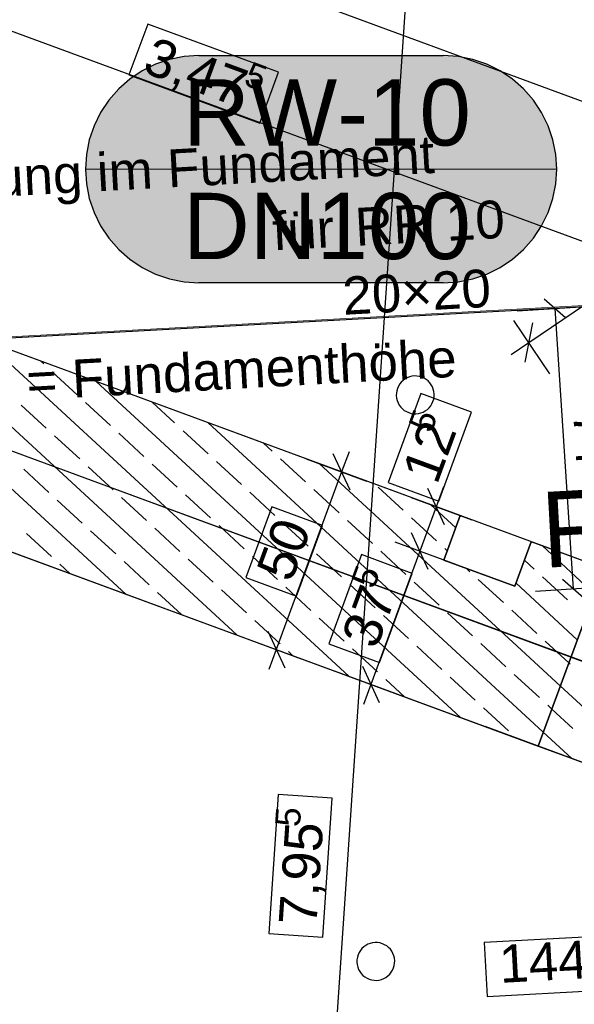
# Model space of a CAD drawing. Extents: x -779 to 790, y -208 to 633.
# Tile 198 of 232: x 365 to 395, y 107 to 159. Entities that reach past the tile are written whole.
import ezdxf
from ezdxf.lldxf.tags import DXFTag

# ---------------------------------------------------------------- set-up
doc = ezdxf.new("R2010")
doc.units = 0
doc.layers.get('0').update_dxf_attribs({"lineweight": 25})
for name, color, linetype, lineweight, true_color in [('01 Allgemein Bemaßung', 7, 'Continuous', 25, 0x848484), ('01AFU Allgemein Bemaßung-A07F5V4RWF', 7, 'Continuous', 25, 0x848484), ('02 Raster Bemaßung', 7, 'Continuous', 25, 0x848484), ('02 Raster Gebäude-A07F5V4QWF', 7, 'Continuous', 25, 0x848484), ('20 Fallrohre - Beschriftung', 9, 'Continuous', 25, 0x808080), ('20 Fundament-A07F5V4OWF', 7, 'Continuous', 25, 0x848484), ('20 Magerbeton Bohrungen', 7, 'Continuous', 25, 0x848484), ('S_Mass', 150, 'Continuous', 25, 0x007fff)]:
    doc.layers.add(name, color=color, linetype=linetype, lineweight=lineweight, true_color=true_color)
doc.layers.add('02 Raster Gebäude-A07F5V53WF', color=7, linetype='Continuous', lineweight=13)
doc.styles.get("Standard").update_dxf_attribs({"font": 'arial.ttf'})
tags = doc.linetypes.add('Raster-A07F5V4TWF', pattern=[0.2, 0.1, -0.05, 0, -0.05]).pattern_tags.tags
tags[10:11] = [DXFTag(74, 4), DXFTag(75, 0), DXFTag(340, '0'), DXFTag(46, 1.0), DXFTag(50, 0.0), DXFTag(44, 0.0), DXFTag(45, 0.0)]
tags[8:9] = [DXFTag(74, 4), DXFTag(75, 0), DXFTag(340, '0'), DXFTag(46, 1.0), DXFTag(50, 0.0), DXFTag(44, 0.0), DXFTag(45, 0.0)]
tags[6:7] = [DXFTag(74, 4), DXFTag(75, 0), DXFTag(340, '0'), DXFTag(46, 1.0), DXFTag(50, 0.0), DXFTag(44, 0.0), DXFTag(45, 0.0)]
tags[4:5] = [DXFTag(74, 4), DXFTag(75, 0), DXFTag(340, '0'), DXFTag(46, 1.0), DXFTag(50, 0.0), DXFTag(44, 0.0), DXFTag(45, 0.0)]
tags = doc.linetypes.add('Raster-A07F5V57WF', pattern=[0.2, 0.1, -0.05, 0, -0.05]).pattern_tags.tags
tags[10:11] = [DXFTag(74, 4), DXFTag(75, 0), DXFTag(340, '0'), DXFTag(46, 1.0), DXFTag(50, 0.0), DXFTag(44, 0.0), DXFTag(45, 0.0)]
tags[8:9] = [DXFTag(74, 4), DXFTag(75, 0), DXFTag(340, '0'), DXFTag(46, 1.0), DXFTag(50, 0.0), DXFTag(44, 0.0), DXFTag(45, 0.0)]
tags[6:7] = [DXFTag(74, 4), DXFTag(75, 0), DXFTag(340, '0'), DXFTag(46, 1.0), DXFTag(50, 0.0), DXFTag(44, 0.0), DXFTag(45, 0.0)]
tags[4:5] = [DXFTag(74, 4), DXFTag(75, 0), DXFTag(340, '0'), DXFTag(46, 1.0), DXFTag(50, 0.0), DXFTag(44, 0.0), DXFTag(45, 0.0)]
tags = doc.linetypes.add('Strichpunkt', pattern=[1, 0.5, -0.25, 0, -0.25]).pattern_tags.tags
tags[10:11] = [DXFTag(74, 4), DXFTag(75, 0), DXFTag(340, '0'), DXFTag(46, 1.0), DXFTag(50, 0.0), DXFTag(44, 0.0), DXFTag(45, 0.0)]
tags[8:9] = [DXFTag(74, 4), DXFTag(75, 0), DXFTag(340, '0'), DXFTag(46, 1.0), DXFTag(50, 0.0), DXFTag(44, 0.0), DXFTag(45, 0.0)]
tags[6:7] = [DXFTag(74, 4), DXFTag(75, 0), DXFTag(340, '0'), DXFTag(46, 1.0), DXFTag(50, 0.0), DXFTag(44, 0.0), DXFTag(45, 0.0)]
tags[4:5] = [DXFTag(74, 4), DXFTag(75, 0), DXFTag(340, '0'), DXFTag(46, 1.0), DXFTag(50, 0.0), DXFTag(44, 0.0), DXFTag(45, 0.0)]
tags = doc.linetypes.add('Wipeout_Contour-A07F5V4SWF', pattern=[1, 0, -1]).pattern_tags.tags
tags[6:7] = [DXFTag(74, 4), DXFTag(75, 0), DXFTag(340, '0'), DXFTag(46, 1.0), DXFTag(50, 0.0), DXFTag(44, 0.0), DXFTag(45, 0.0)]
tags[4:5] = [DXFTag(74, 4), DXFTag(75, 0), DXFTag(340, '0'), DXFTag(46, 1.0), DXFTag(50, 0.0), DXFTag(44, 0.0), DXFTag(45, 0.0)]

# ---------------------------------------------------------------- blocks, each defined once
blk = doc.blocks.new('Referenz-A07F5V4VWF', base_point=(-401.415, -176.34))
at = {"color": 0, "linetype": 'ByBlock', "lineweight": -2, "ltscale": 12.5}
for p, q in [((401.655, 127.689), (336.442, 151.699)), ((388.559, 132.51), (359.304, 143.281)), ((335.001, 141.571), (405.203, 115.725)), ((335.001, 141.571), (392.676, 120.337)), ((387.695, 130.164), (388.559, 132.51)), ((392.313, 131.128), (391.449, 128.782)), ((396.132, 129.722), (392.313, 131.128)), ((391.449, 128.782), (387.695, 130.164)), ((392.676, 120.337), (396.132, 129.722)), ((396.132, 129.722), (392.676, 120.337)), ((392.676, 120.337), (405.203, 115.725))]:
    blk.add_line(p, q, dxfattribs=at)
at = {"layer": '01AFU Allgemein Bemaßung-A07F5V4RWF', "color": 0, "lineweight": -2}
for p, q in [((392.175, 141.651), (448.424, 179.841)), ((396.424, 153.872), (344.306, 173.06)), ((341.911, 166.554), (407.124, 142.544)), ((393.299, 139.996), (391.385, 142.814)), ((392.374, 142.693), (391.976, 140.609)), ((391.244, 141.019), (392.175, 141.651)), ((382.735, 133.855), (381.845, 135.781)), ((382.679, 135.874), (382.29, 134.818)), ((380.413, 135.51), (383.61, 134.333)), ((382.29, 134.818), (378.835, 125.433)), ((387.731, 132.016), (386.841, 133.942)), ((387.675, 134.035), (387.286, 132.979)), ((385.966, 133.465), (389.163, 132.288)), ((387.286, 132.979), (386.422, 130.633)), ((385.102, 131.119), (388.299, 129.942)), ((386.867, 129.67), (385.977, 131.596)), ((386.422, 130.633), (383.831, 123.594)), ((376.958, 126.124), (380.154, 124.947)), ((378.39, 126.396), (379.279, 124.47)), ((378.835, 125.433), (378.446, 124.377)), ((383.386, 124.557), (384.275, 122.631)), ((381.953, 124.285), (385.15, 123.108)), ((383.831, 123.594), (383.442, 122.538))]:
    blk.add_line(p, q, dxfattribs=at)
at = {"layer": '01AFU Allgemein Bemaßung-A07F5V4RWF', "color": 0, "linetype": 'Wipeout_Contour-A07F5V4SWF', "lineweight": -2, "ltscale": 1.625}
for p, q in [((372.038, 158.476), (371.051, 155.795)), ((378.951, 155.931), (372.038, 158.476)), ((371.051, 155.795), (377.964, 153.249)), ((377.964, 153.249), (378.951, 155.931)), ((386.477, 138.969), (384.742, 134.258)), ((389.158, 137.982), (386.477, 138.969)), ((387.424, 133.271), (389.158, 137.982)), ((384.742, 134.258), (387.424, 133.271)), ((378.596, 132.974), (377.219, 129.232)), ((381.278, 131.987), (378.596, 132.974)), ((379.9, 128.245), (381.278, 131.987)), ((383.339, 130.446), (381.604, 125.735)), ((386.02, 129.459), (383.339, 130.446)), ((377.219, 129.232), (379.9, 128.245)), ((384.286, 124.748), (386.02, 129.459)), ((381.604, 125.735), (384.286, 124.748))]:
    blk.add_line(p, q, dxfattribs=at)
at = {"layer": '02 Raster Bemaßung', "color": 0, "lineweight": -2}
for p, q in [((378.556, 54.335), (389.288, 213.109)), ((389.852, 121.377), (402.638, 116.669))]:
    blk.add_line(p, q, dxfattribs=at)
at = {"layer": '02 Raster Bemaßung', "color": 0, "linetype": 'Wipeout_Contour-A07F5V4SWF', "lineweight": -2, "ltscale": 1.625}
for p, q in [((378.935, 117.778), (378.438, 110.428)), ((381.786, 117.585), (378.935, 117.778)), ((381.289, 110.235), (381.786, 117.585)), ((378.438, 110.428), (381.289, 110.235)), ((400.398, 110.533), (389.82, 109.954)), ((389.82, 109.954), (389.977, 107.101)), ((389.977, 107.101), (400.554, 107.68))]:
    blk.add_line(p, q, dxfattribs=at)
at = {"layer": '02 Raster Gebäude-A07F5V4QWF', "color": 0, "linetype": 'Raster-A07F5V4TWF', "lineweight": -2, "ltscale": 187.5}
blk.add_line((448.25, 146.453), (-76.602, 117.734), dxfattribs=at)
at = {"layer": '02 Raster Gebäude-A07F5V4QWF', "color": 0, "linetype": 'Strichpunkt', "lineweight": -2, "ltscale": 0.405}
blk.add_line((404.408, 121.346), (335.721, 146.635), dxfattribs=at)
at = {"layer": '20 Fundament-A07F5V4OWF', "color": 0, "lineweight": -2}
for p, q in [((388.559, 132.51), (336.442, 151.699)), ((376.771, 126.193), (358.315, 143.212)), ((370.877, 128.363), (355.025, 142.98)), ((335.001, 141.571), (392.676, 120.337)), ((382.665, 124.023), (363.426, 141.764)), ((366.544, 140.521), (366.373, 140.679)), ((368.308, 138.894), (366.985, 140.114)), ((388.559, 121.853), (369.32, 139.594)), ((370.073, 137.267), (368.749, 138.487)), ((373.464, 137.404), (372.267, 138.509)), ((366.681, 137.129), (365.357, 138.35)), ((392.947, 121.072), (375.214, 137.424)), ((371.837, 135.64), (370.514, 136.86)), ((375.229, 135.777), (373.906, 136.997)), ((368.446, 135.502), (367.122, 136.723)), ((378.621, 135.914), (378.161, 136.339)), ((376.994, 134.15), (375.67, 135.37)), ((380.385, 134.287), (379.062, 135.508)), ((393.844, 123.509), (381.108, 135.254)), ((366.818, 133.738), (365.495, 134.958)), ((370.21, 133.875), (368.887, 135.095)), ((373.602, 134.012), (372.278, 135.233)), ((378.758, 132.523), (377.435, 133.743)), ((382.15, 132.66), (380.827, 133.881)), ((385.542, 132.798), (384.218, 134.018)), ((368.583, 132.11), (367.26, 133.331)), ((371.975, 132.248), (370.651, 133.468)), ((375.366, 132.385), (374.043, 133.606)), ((388.322, 131.866), (387.002, 133.084)), ((383.915, 131.033), (382.591, 132.253)), ((387.306, 131.17), (385.983, 132.391)), ((388.559, 132.51), (387.695, 130.164)), ((370.348, 130.483), (369.024, 131.704)), ((373.739, 130.621), (372.416, 131.841)), ((377.131, 130.758), (375.808, 131.979)), ((380.523, 130.896), (379.199, 132.116)), ((366.956, 130.346), (365.632, 131.566)), ((391.449, 128.782), (392.313, 131.128)), ((396.132, 129.722), (392.313, 131.128)), ((385.679, 129.406), (384.356, 130.626)), ((387.873, 130.648), (387.748, 130.764)), ((395.639, 128.384), (392.896, 130.914)), ((372.112, 128.856), (370.789, 130.077)), ((375.504, 128.994), (374.18, 130.214)), ((378.896, 129.131), (377.572, 130.351)), ((382.287, 129.268), (380.964, 130.489)), ((387.695, 130.164), (391.449, 128.782)), ((392.463, 129.681), (391.953, 130.15)), ((367.929, 129.448), (367.397, 129.939)), ((389.071, 129.543), (388.865, 129.733)), ((390.836, 127.916), (389.512, 129.136)), ((394.227, 128.053), (392.904, 129.274)), ((377.268, 127.366), (375.945, 128.587)), ((380.66, 127.504), (379.337, 128.724)), ((384.052, 127.641), (382.729, 128.862)), ((387.444, 127.779), (386.12, 128.999)), ((394.742, 125.947), (391.505, 128.932)), ((373.824, 127.278), (372.553, 128.449)), ((392.6, 126.289), (391.277, 127.509)), ((379.033, 125.739), (377.71, 126.96)), ((382.425, 125.877), (381.101, 127.097)), ((385.817, 126.014), (384.493, 127.234)), ((389.208, 126.151), (387.885, 127.372)), ((384.189, 124.249), (382.866, 125.47)), ((387.581, 124.387), (386.258, 125.607)), ((390.973, 124.524), (389.65, 125.745)), ((394.293, 124.728), (393.041, 125.882)), ((379.718, 125.108), (379.474, 125.332)), ((394.365, 124.662), (394.293, 124.728)), ((385.612, 122.938), (384.631, 123.843)), ((389.346, 122.76), (388.022, 123.98)), ((392.738, 122.897), (391.414, 124.117)), ((400.347, 117.513), (393.844, 123.509)), ((391.11, 121.132), (389.787, 122.353)), ((393.395, 122.29), (393.179, 122.49)), ((394.502, 121.27), (393.395, 122.29)), ((394.453, 119.683), (392.947, 121.072)), ((392.676, 120.337), (405.203, 115.725))]:
    blk.add_line(p, q, dxfattribs=at)
at = {"layer": '20 Magerbeton Bohrungen', "color": 0, "lineweight": -2}
for p, q in [((401.655, 127.689), (336.442, 151.699)), ((335.001, 141.571), (405.203, 115.725)), ((385.36, 139.463), (385.292, 139.352)), ((385.442, 139.565), (385.36, 139.463)), ((385.537, 139.655), (385.442, 139.565)), ((385.643, 139.732), (385.537, 139.655)), ((385.758, 139.795), (385.643, 139.732)), ((385.88, 139.842), (385.758, 139.795)), ((386.007, 139.873), (385.88, 139.842)), ((386.137, 139.887), (386.007, 139.873)), ((386.268, 139.883), (386.137, 139.887)), ((386.397, 139.863), (386.268, 139.883)), ((386.523, 139.826), (386.397, 139.863)), ((386.642, 139.773), (386.523, 139.826)), ((386.754, 139.705), (386.642, 139.773)), ((386.856, 139.622), (386.754, 139.705)), ((386.946, 139.528), (386.856, 139.622)), ((387.023, 139.422), (386.946, 139.528)), ((387.085, 139.307), (387.023, 139.422)), ((385.181, 138.978), (385.178, 138.847)), ((385.202, 139.107), (385.181, 138.978)), ((385.239, 139.232), (385.202, 139.107)), ((385.292, 139.352), (385.239, 139.232)), ((387.132, 139.185), (387.085, 139.307)), ((387.163, 139.058), (387.132, 139.185)), ((387.177, 138.928), (387.163, 139.058)), ((387.174, 138.797), (387.177, 138.928)), ((385.178, 138.847), (385.192, 138.717)), ((385.192, 138.717), (385.223, 138.59)), ((385.223, 138.59), (385.27, 138.467)), ((385.27, 138.467), (385.332, 138.353)), ((386.995, 138.311), (387.063, 138.423)), ((387.063, 138.423), (387.116, 138.542)), ((387.116, 138.542), (387.153, 138.668)), ((387.153, 138.668), (387.174, 138.797)), ((385.332, 138.353), (385.409, 138.247)), ((385.409, 138.247), (385.5, 138.152)), ((385.5, 138.152), (385.601, 138.07)), ((385.601, 138.07), (385.713, 138.002)), ((385.713, 138.002), (385.833, 137.949)), ((385.833, 137.949), (385.958, 137.912)), ((385.958, 137.912), (386.087, 137.891)), ((386.087, 137.891), (386.218, 137.888)), ((386.218, 137.888), (386.348, 137.902)), ((386.348, 137.902), (386.475, 137.932)), ((386.475, 137.932), (386.597, 137.98)), ((386.597, 137.98), (386.712, 138.042)), ((386.712, 138.042), (386.818, 138.119)), ((386.818, 138.119), (386.913, 138.209)), ((386.913, 138.209), (386.995, 138.311)), ((383.56, 109.801), (383.454, 109.724)), ((383.675, 109.863), (383.56, 109.801)), ((383.797, 109.911), (383.675, 109.863)), ((383.924, 109.941), (383.797, 109.911)), ((384.054, 109.955), (383.924, 109.941)), ((384.185, 109.952), (384.054, 109.955)), ((384.314, 109.931), (384.185, 109.952)), ((384.44, 109.894), (384.314, 109.931)), ((384.559, 109.841), (384.44, 109.894)), ((384.671, 109.773), (384.559, 109.841)), ((384.773, 109.691), (384.671, 109.773)), ((383.156, 109.301), (383.119, 109.175)), ((383.209, 109.42), (383.156, 109.301)), ((383.277, 109.532), (383.209, 109.42)), ((383.359, 109.634), (383.277, 109.532)), ((383.454, 109.724), (383.359, 109.634)), ((384.863, 109.596), (384.773, 109.691)), ((384.94, 109.49), (384.863, 109.596)), ((385.002, 109.376), (384.94, 109.49)), ((385.049, 109.253), (385.002, 109.376)), ((385.08, 109.126), (385.049, 109.253)), ((383.099, 109.046), (383.095, 108.915)), ((383.095, 108.915), (383.109, 108.785)), ((383.119, 109.175), (383.099, 109.046)), ((383.109, 108.785), (383.14, 108.658)), ((385.033, 108.611), (385.07, 108.736)), ((385.07, 108.736), (385.091, 108.865)), ((385.094, 108.996), (385.08, 109.126)), ((385.091, 108.865), (385.094, 108.996)), ((383.14, 108.658), (383.187, 108.536)), ((383.187, 108.536), (383.249, 108.421)), ((383.249, 108.421), (383.327, 108.315)), ((383.327, 108.315), (383.417, 108.22)), ((383.417, 108.22), (383.518, 108.138)), ((384.735, 108.188), (384.83, 108.278)), ((384.83, 108.278), (384.912, 108.38)), ((384.912, 108.38), (384.98, 108.491)), ((384.98, 108.491), (385.033, 108.611)), ((383.518, 108.138), (383.63, 108.07)), ((383.63, 108.07), (383.75, 108.017)), ((383.75, 108.017), (383.875, 107.98)), ((383.875, 107.98), (384.004, 107.96)), ((384.004, 107.96), (384.135, 107.956)), ((384.135, 107.956), (384.265, 107.97)), ((384.265, 107.97), (384.392, 108.001)), ((384.392, 108.001), (384.514, 108.048)), ((384.514, 108.048), (384.629, 108.111)), ((384.629, 108.111), (384.735, 108.188))]:
    blk.add_line(p, q, dxfattribs=at)
at = {"layer": '01 Allgemein Bemaßung', "color": 0, "linetype": 'ByBlock', "lineweight": -2, "ltscale": 0.21125, "char_height": 2.00026, "attachment_point": 1, "rotation": 3.132}
for s, insert in [('{\\fArial;Aussparrung im Fundament}', (352.704, 150.729)), ('{\\fArial;RR 10}', (382.938, 148.756)), ('{\\fArial;für}', (378.578, 148.518)), ('{\\fArial;20×20}', (382.279, 145.113)), ('{\\fArial;H = Fundamenthöhe}', (362.786, 140.453))]:
    blk.add_mtext(s, dxfattribs=dict(at, insert=insert))
at = {"layer": '01AFU Allgemein Bemaßung-A07F5V4RWF', "color": 0, "linetype": 'ByBlock', "lineweight": -2, "ltscale": 1.625, "attachment_point": 1}
for s, insert, char_height, rotation in [('{\\fArial;3,47}', (372.384, 157.838), 2.00026, 339.7876), ('{\\fArial;5}', (377.511, 156.526), 1.32017, 339.7876), ('{\\fArial;5}', (385.788, 137.278), 1.32017, 69.7876), ('{\\fArial;12}', (385.444, 134.781), 2.00026, 69.7876), ('{\\fArial;50}', (377.747, 129.618), 2.00026, 69.7876), ('{\\fArial;5}', (382.755, 129.037), 1.32017, 69.7876), ('{\\fArial;37}', (382.242, 126.081), 2.00026, 69.7876)]:
    blk.add_mtext(s, dxfattribs=dict(at, insert=insert, char_height=char_height, rotation=rotation))
at = {"layer": '02 Raster Bemaßung', "color": 0, "linetype": 'ByBlock', "lineweight": -2, "ltscale": 2.25, "attachment_point": 1, "rotation": 86.1329}
for s, insert, char_height in [('{\\fArial;5}', (378.764, 116.124), 1.32017), ('{\\fArial;7,95}', (378.956, 110.954), 2.00026)]:
    blk.add_mtext(s, dxfattribs=dict(at, insert=insert, char_height=char_height))
at = {"layer": '02 Raster Bemaßung', "color": 0, "linetype": 'ByBlock', "lineweight": -2, "ltscale": 1.625, "insert": (390.562, 109.818), "char_height": 2.00026, "attachment_point": 1, "rotation": 3.132}
blk.add_mtext('{\\fArial;144,39°}', dxfattribs=at)
blk = doc.blocks.new('Referenz-A07F5V59WF', base_point=(-759.499, -206.186))
at = {"layer": '02 Raster Gebäude-A07F5V53WF', "color": 0, "linetype": 'Continuous', "ltscale": 117.000008}
blk.add_line((404.308, 121.412), (335.634, 146.695), dxfattribs=at)
at = {"layer": '02 Raster Gebäude-A07F5V53WF', "color": 0, "linetype": 'Raster-A07F5V57WF', "ltscale": 117.000008}
blk.add_line((448.141, 146.515), (-286.611, 106.301), dxfattribs=at)
at = {"layer": '20 Fallrohre - Beschriftung', "color": 0, "linetype": 'Continuous', "lineweight": -2, "ltscale": 225.000015, "insert": (392.746, 133.742), "char_height": 3.99976, "attachment_point": 1, "rotation": 3.1327}
blk.add_mtext('{\\fCentury Gothic;RR}', dxfattribs=at)
blk = doc.blocks.new('Maß-A07F5V89WF', base_point=(391.567, 128.151))
at = {"color": 0, "linetype": 'ByBlock', "lineweight": -2, "ltscale": 0.25}
for p, q in [((391.567, 143.327), (403.541, 144.106)), ((394.126, 142.962), (392.999, 143.952)), ((393.562, 143.457), (394.525, 128.646)), ((392.53, 128.516), (404.504, 129.295)), ((395.089, 128.151), (393.962, 129.141))]:
    blk.add_line(p, q, dxfattribs=at)
at = {"color": 0, "linetype": 'ByBlock', "lineweight": -2, "ltscale": 0.25, "attachment_point": 1, "rotation": 273.7197}
for s, insert, char_height in [('{\\fArial;74}', (396.321, 138.026), 1.8), ('{\\fArial;2}', (396.862, 135.248), 1.26)]:
    blk.add_mtext(s, dxfattribs=dict(at, insert=insert, char_height=char_height))

msp = doc.modelspace()

# ---------------------------------------------------------------- linework, layer by layer
at = {"layer": 'S_Mass'}
for p, q in [((373.196, 156.608), (372.453, 156.356)), ((373.966, 156.761), (373.196, 156.608)), ((374.749, 156.813), (373.966, 156.761)), ((374.749, 156.813), (387.661, 156.813)), ((388.444, 156.761), (387.661, 156.813)), ((389.214, 156.608), (388.444, 156.761)), ((389.957, 156.356), (389.214, 156.608)), ((372.453, 156.356), (371.749, 156.009)), ((390.661, 156.009), (389.957, 156.356)), ((371.097, 155.573), (370.506, 155.055)), ((371.749, 156.009), (371.097, 155.573)), ((391.314, 155.573), (390.661, 156.009)), ((391.904, 155.055), (391.314, 155.573)), ((370.506, 155.055), (369.989, 154.465)), ((392.421, 154.465), (391.904, 155.055)), ((369.989, 154.465), (369.553, 153.813)), ((392.857, 153.813), (392.421, 154.465)), ((369.553, 153.813), (369.206, 153.109)), ((393.204, 153.109), (392.857, 153.813)), ((369.206, 153.109), (368.954, 152.366)), ((393.457, 152.366), (393.204, 153.109)), ((368.954, 152.366), (368.8, 151.596)), ((393.61, 151.596), (393.457, 152.366)), ((368.8, 151.596), (368.749, 150.813)), ((393.661, 150.813), (393.61, 151.596)), ((368.749, 150.813), (368.8, 150.03)), ((393.61, 150.03), (393.661, 150.813)), ((368.8, 150.03), (368.954, 149.26)), ((393.457, 149.26), (393.61, 150.03)), ((368.954, 149.26), (369.206, 148.517)), ((393.204, 148.517), (393.457, 149.26)), ((369.206, 148.517), (369.553, 147.813)), ((392.857, 147.813), (393.204, 148.517)), ((369.553, 147.813), (369.989, 147.16)), ((392.421, 147.16), (392.857, 147.813)), ((369.989, 147.16), (370.506, 146.57)), ((391.904, 146.57), (392.421, 147.16)), ((370.506, 146.57), (371.097, 146.053)), ((391.314, 146.053), (391.904, 146.57)), ((371.097, 146.053), (371.749, 145.617)), ((390.661, 145.617), (391.314, 146.053)), ((371.749, 145.617), (372.453, 145.27)), ((372.453, 145.27), (373.196, 145.017)), ((389.214, 145.017), (389.957, 145.27)), ((389.957, 145.27), (390.661, 145.617)), ((373.196, 145.017), (373.966, 144.864)), ((373.966, 144.864), (374.749, 144.813)), ((387.661, 144.813), (374.749, 144.813)), ((387.661, 144.813), (388.444, 144.864)), ((388.444, 144.864), (389.214, 145.017))]:
    msp.add_line(p, q, dxfattribs=at)
at = {"layer": 'S_Mass', "lineweight": 18}
msp.add_line((368.749, 150.813), (393.661, 150.813), dxfattribs=at)
at = {"layer": 'S_Mass', "color": 7, "true_color": 0xfefefe}
for points in [[(373.028, 156.561), (389.382, 156.561), (373.365, 156.651)], [(373.365, 156.651), (389.045, 156.651), (373.707, 156.722)], [(389.382, 156.561), (373.365, 156.651), (389.045, 156.651)], [(373.707, 156.722), (388.703, 156.722), (374.053, 156.772)], [(389.045, 156.651), (373.707, 156.722), (388.703, 156.722)], [(374.053, 156.772), (388.358, 156.772), (374.4, 156.803)], [(388.703, 156.722), (374.053, 156.772), (388.358, 156.772)], [(374.4, 156.803), (388.01, 156.803), (374.749, 156.813)], [(388.358, 156.772), (374.4, 156.803), (388.01, 156.803)], [(388.01, 156.803), (374.749, 156.813), (387.661, 156.813)], [(371.749, 156.009), (390.661, 156.009), (372.056, 156.175)], [(372.056, 156.175), (390.354, 156.175), (372.373, 156.322)], [(390.661, 156.009), (372.056, 156.175), (390.354, 156.175)], [(372.373, 156.322), (390.038, 156.322), (372.697, 156.451)], [(390.354, 156.175), (372.373, 156.322), (390.038, 156.322)], [(372.697, 156.451), (389.713, 156.451), (373.028, 156.561)], [(390.038, 156.322), (372.697, 156.451), (389.713, 156.451)], [(389.713, 156.451), (373.028, 156.561), (389.382, 156.561)], [(370.892, 155.409), (391.518, 155.409), (371.166, 155.626)], [(371.166, 155.626), (391.244, 155.626), (371.452, 155.826)], [(391.518, 155.409), (371.166, 155.626), (391.244, 155.626)], [(371.452, 155.826), (390.958, 155.826), (371.749, 156.009)], [(391.244, 155.626), (371.452, 155.826), (390.958, 155.826)], [(390.958, 155.826), (371.749, 156.009), (390.661, 156.009)], [(370.385, 154.93), (392.025, 154.93), (370.632, 155.177)], [(370.632, 155.177), (391.779, 155.177), (370.892, 155.409)], [(392.025, 154.93), (370.632, 155.177), (391.779, 155.177)], [(391.779, 155.177), (370.892, 155.409), (391.518, 155.409)], [(369.936, 154.396), (392.474, 154.396), (370.153, 154.67)], [(370.153, 154.67), (392.257, 154.67), (370.385, 154.93)], [(392.474, 154.396), (370.153, 154.67), (392.257, 154.67)], [(392.257, 154.67), (370.385, 154.93), (392.025, 154.93)], [(369.553, 153.813), (392.857, 153.813), (369.736, 154.11)], [(369.736, 154.11), (392.674, 154.11), (369.936, 154.396)], [(392.857, 153.813), (369.736, 154.11), (392.674, 154.11)], [(369.736, 154.11), (392.674, 154.11), (369.736, 154.11)], [(392.674, 154.11), (369.736, 154.11), (392.674, 154.11)], [(392.674, 154.11), (369.936, 154.396), (392.474, 154.396)], [(369.936, 154.396), (392.474, 154.396), (369.936, 154.396)], [(392.474, 154.396), (369.936, 154.396), (392.474, 154.396)], [(369.24, 153.189), (393.17, 153.189), (369.387, 153.506)], [(369.387, 153.506), (393.023, 153.506), (369.553, 153.813)], [(393.17, 153.189), (369.387, 153.506), (393.023, 153.506)], [(393.023, 153.506), (369.553, 153.813), (392.857, 153.813)], [(369.111, 152.865), (393.299, 152.865), (369.24, 153.189)], [(393.299, 152.865), (369.24, 153.189), (393.17, 153.189)], [(368.911, 152.196), (393.499, 152.196), (369.001, 152.534)], [(369.001, 152.534), (393.409, 152.534), (369.111, 152.865)], [(393.499, 152.196), (369.001, 152.534), (393.409, 152.534)], [(393.409, 152.534), (369.111, 152.865), (393.299, 152.865)], [(369.111, 152.865), (393.299, 152.865), (369.111, 152.865)], [(393.299, 152.865), (369.111, 152.865), (393.299, 152.865)], [(368.84, 151.855), (393.57, 151.855), (368.911, 152.196)], [(393.57, 151.855), (368.911, 152.196), (393.499, 152.196)], [(368.911, 152.196), (393.499, 152.196), (368.911, 152.196)], [(393.499, 152.196), (368.911, 152.196), (393.499, 152.196)], [(368.759, 151.162), (393.651, 151.162), (368.79, 151.509)], [(368.79, 151.509), (393.621, 151.509), (368.84, 151.855)], [(393.651, 151.162), (368.79, 151.509), (393.621, 151.509)], [(368.79, 151.509), (393.621, 151.509), (368.79, 151.509)], [(393.621, 151.509), (368.79, 151.509), (393.621, 151.509)], [(393.621, 151.509), (368.84, 151.855), (393.57, 151.855)], [(368.84, 151.855), (393.57, 151.855), (368.84, 151.855)], [(393.57, 151.855), (368.84, 151.855), (393.57, 151.855)], [(368.749, 150.813), (393.661, 150.813), (368.759, 151.162)], [(393.661, 150.813), (368.759, 151.162), (393.651, 151.162)], [(368.759, 151.162), (393.651, 151.162), (368.759, 151.162)], [(393.651, 151.162), (368.759, 151.162), (393.651, 151.162)], [(368.759, 150.464), (393.651, 150.464), (368.749, 150.813)], [(393.651, 150.464), (368.749, 150.813), (393.661, 150.813)], [(368.79, 150.116), (393.621, 150.116), (368.759, 150.464)], [(393.621, 150.116), (368.759, 150.464), (393.651, 150.464)], [(368.759, 150.464), (393.651, 150.464), (368.759, 150.464)], [(393.651, 150.464), (368.759, 150.464), (393.651, 150.464)], [(368.84, 149.771), (393.57, 149.771), (368.79, 150.116)], [(393.57, 149.771), (368.79, 150.116), (393.621, 150.116)], [(368.911, 149.429), (393.499, 149.429), (368.84, 149.771)], [(393.499, 149.429), (368.84, 149.771), (393.57, 149.771)], [(369.001, 149.092), (393.409, 149.092), (368.911, 149.429)], [(393.409, 149.092), (368.911, 149.429), (393.499, 149.429)], [(368.911, 149.429), (393.499, 149.429), (368.911, 149.429)], [(393.499, 149.429), (368.911, 149.429), (393.499, 149.429)], [(369.111, 148.761), (393.299, 148.761), (369.001, 149.092)], [(393.299, 148.761), (369.001, 149.092), (393.409, 149.092)], [(369.24, 148.436), (393.17, 148.436), (369.111, 148.761)], [(393.17, 148.436), (369.111, 148.761), (393.299, 148.761)], [(369.387, 148.12), (393.023, 148.12), (369.24, 148.436)], [(393.023, 148.12), (369.24, 148.436), (393.17, 148.436)], [(369.553, 147.813), (392.857, 147.813), (369.387, 148.12)], [(392.857, 147.813), (369.387, 148.12), (393.023, 148.12)], [(369.736, 147.516), (392.674, 147.516), (369.553, 147.813)], [(392.674, 147.516), (369.553, 147.813), (392.857, 147.813)], [(369.553, 147.813), (392.857, 147.813), (369.553, 147.813)], [(392.857, 147.813), (369.553, 147.813), (392.857, 147.813)], [(369.936, 147.23), (392.474, 147.23), (369.736, 147.516)], [(392.474, 147.23), (369.736, 147.516), (392.674, 147.516)], [(369.736, 147.516), (392.674, 147.516), (369.736, 147.516)], [(392.674, 147.516), (369.736, 147.516), (392.674, 147.516)], [(370.153, 146.956), (392.257, 146.956), (369.936, 147.23)], [(392.257, 146.956), (369.936, 147.23), (392.474, 147.23)], [(370.385, 146.695), (392.025, 146.695), (370.153, 146.956)], [(392.025, 146.695), (370.153, 146.956), (392.257, 146.956)], [(370.632, 146.449), (391.779, 146.449), (370.385, 146.695)], [(391.779, 146.449), (370.385, 146.695), (392.025, 146.695)], [(370.892, 146.217), (391.518, 146.217), (370.632, 146.449)], [(391.518, 146.217), (370.632, 146.449), (391.779, 146.449)], [(371.166, 146), (391.244, 146), (370.892, 146.217)], [(391.244, 146), (370.892, 146.217), (391.518, 146.217)], [(371.452, 145.8), (390.958, 145.8), (371.166, 146)], [(390.958, 145.8), (371.166, 146), (391.244, 146)], [(371.749, 145.617), (390.661, 145.617), (371.452, 145.8)], [(390.661, 145.617), (371.452, 145.8), (390.958, 145.8)], [(372.056, 145.451), (390.354, 145.451), (371.749, 145.617)], [(390.354, 145.451), (371.749, 145.617), (390.661, 145.617)], [(372.373, 145.303), (390.038, 145.303), (372.056, 145.451)], [(390.038, 145.303), (372.056, 145.451), (390.354, 145.451)], [(372.697, 145.175), (389.713, 145.175), (372.373, 145.303)], [(389.713, 145.175), (372.373, 145.303), (390.038, 145.303)], [(373.028, 145.065), (389.382, 145.065), (372.697, 145.175)], [(389.382, 145.065), (372.697, 145.175), (389.713, 145.175)], [(373.365, 144.975), (389.045, 144.975), (373.028, 145.065)], [(389.045, 144.975), (373.028, 145.065), (389.382, 145.065)], [(373.707, 144.904), (388.703, 144.904), (373.365, 144.975)], [(388.703, 144.904), (373.365, 144.975), (389.045, 144.975)], [(374.053, 144.853), (388.358, 144.853), (373.707, 144.904)], [(388.358, 144.853), (373.707, 144.904), (388.703, 144.904)], [(374.4, 144.823), (388.01, 144.823), (374.053, 144.853)], [(388.01, 144.823), (374.053, 144.853), (388.358, 144.853)], [(374.749, 144.813), (387.661, 144.813), (374.4, 144.823)], [(387.661, 144.813), (374.4, 144.823), (388.01, 144.823)]]:
    msp.add_solid(points, dxfattribs=at)

# ---------------------------------------------------------------- block references
at = {"color": 8, "lineweight": 25, "ltscale": 1250, "true_color": 0x808080}
msp.add_blockref('Referenz-A07F5V59WF', (-759.499, -206.186), dxfattribs=at)
at = {"color": 8, "lineweight": 25, "ltscale": 12.5, "true_color": 0x808080}
msp.add_blockref('Referenz-A07F5V4VWF', (-401.415, -176.34), dxfattribs=at)
at = {"layer": 'S_Mass', "ltscale": 0.25}
msp.add_blockref('Maß-A07F5V89WF', (391.567, 128.151), dxfattribs=at)

# ---------------------------------------------------------------- texts
at = {"layer": 'S_Mass', "char_height": 3.5, "attachment_point": 1}
for s, insert in [('{\\fArial;RW-10}', (373.909, 155.563)), ('{\\fArial;DN100}', (373.901, 149.563))]:
    msp.add_mtext(s, dxfattribs=dict(at, insert=insert))

doc.saveas('drawing.dxf')
